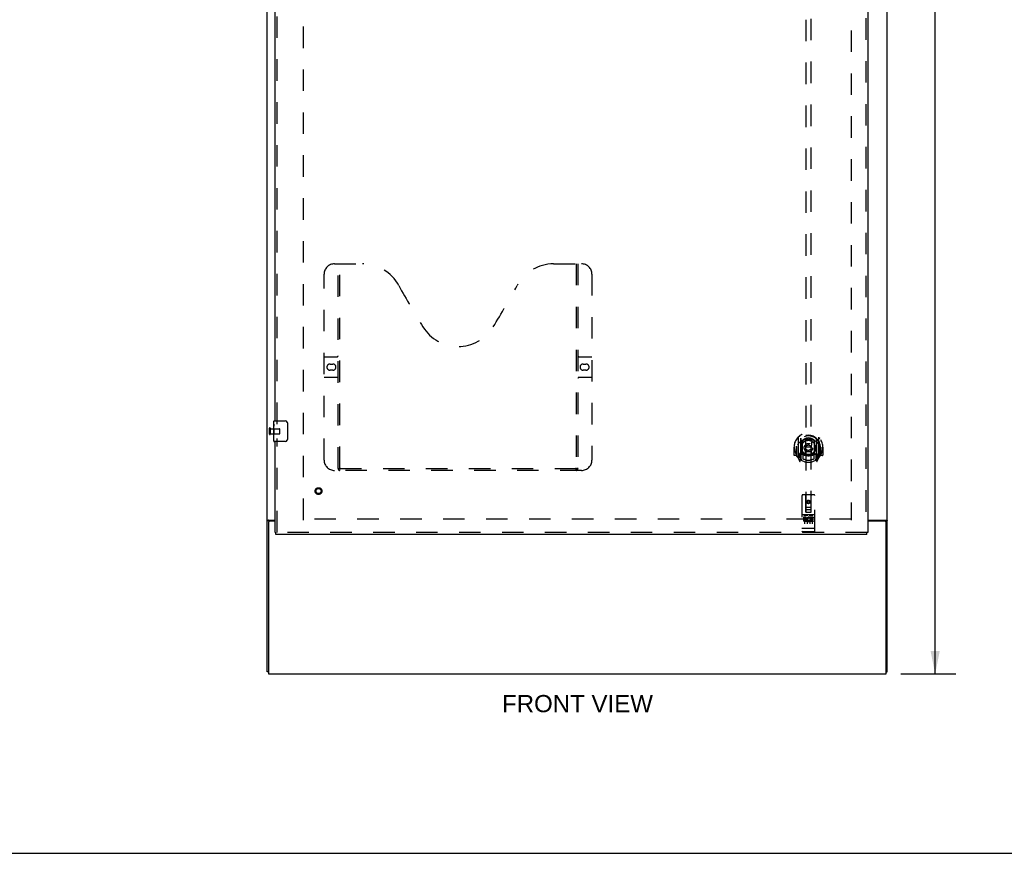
# Model space of a CAD drawing. Header units: inches. Extents: x 0 to 189, y 0 to 122.
# Tile 3 of 21: x 49 to 96, y 0 to 40. Entities that reach past the tile are written whole.
import ezdxf

# ---------------------------------------------------------------- set-up
doc = ezdxf.new("R2010")
doc.units = ezdxf.units.IN
doc.header["$LTSCALE"] = 10.388889
doc.header["$MEASUREMENT"] = 0
doc.linetypes.add('HIDDEN', pattern=[0.2, 0.1, -0.1])
doc.layers.get('0').update_dxf_attribs({"linetype": 'CONTINUOUS'})
for name, color, linetype in [('DEFAULT_2', 8, 'HIDDEN'), ('DIMENSIONS', 7, 'CONTINUOUS'), ('DOOR_ASSEMBLY', 7, 'CONTINUOUS')]:
    doc.layers.add(name, color=color, linetype=linetype)
doc.styles.get("Standard").update_dxf_attribs({"font": 'arial.ttf'})
doc.dimstyles.new('DIMSTYLE_1', dxfattribs={"dimtxt": 0.833333, "dimasz": 1.111111, "dimexe": 0.09, "dimexo": 0.07, "dimgap": 0.0375, "dimtad": 0, "dimtih": 1, "dimtoh": 1, "dimzin": 4, "dimdsep": 46, "dimtxsty": 'Standard', "dimblk": '_FILLED', "dimblk1": '_FILLED', "dimblk2": '_FILLED', "dimcen": 0.09, "dimadec": 3, "dimazin": 1, "dimtfac": 1, "dimtdec": 3, "dimtofl": 0, "dimtmove": 0, "dimatfit": 3, "dimldrblk": '_FILLED', "dimfxl": 0, "dimtolj": 1, "dimtzin": 4, "dimarcsym": 0})

# ---------------------------------------------------------------- blocks, each defined once
blk = doc.blocks.new('_FILLED')
at = {"color": 0, "linetype": 'ByBlock'}
blk.add_solid([(0, 0), (-1, 0.2), (-1, -0.2)], dxfattribs=at)
blk = doc.blocks.new('*D9')
at = {"layer": 'DIMENSIONS', "color": 2, "linetype": 'Continuous'}
for p, q in [((91.316, 80.684), (93.971, 80.684)), ((92.971, 80.684), (92.971, 45.517)), ((92.971, 8.684), (92.971, 43.85)), ((91.316, 8.684), (93.971, 8.684))]:
    blk.add_line(p, q, dxfattribs=at)
at = {"layer": 'DIMENSIONS', "color": 2, "linetype": 'Continuous', "xscale": 1.1111111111, "yscale": 1.1111111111, "zscale": 1.1111111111}
for p, rotation in [((92.971, 80.684), 90), ((92.971, 8.684), 270)]:
    blk.add_blockref('_FILLED', p, dxfattribs=dict(at, rotation=rotation))
at = {"layer": 'DIMENSIONS', "color": 2, "linetype": 'Continuous', "insert": (92.971, 45.1), "char_height": 0.8333, "width": 2.91202, "attachment_point": 2, "line_spacing_factor": 0.9}
blk.add_mtext('72.00', dxfattribs=at)

msp = doc.modelspace()

# ---------------------------------------------------------------- linework, layer by layer
at = {"color": 3, "linetype": 'Continuous'}
for p, q in [((60.65, 8.788), (60.65, 80.58)), ((90.65, 8.788), (90.65, 80.58)), ((60.702, 16.02), (60.702, 8.684)), ((60.709, 16.132), (61.025, 16.132)), ((61.025, 16.08), (60.762, 16.08)), ((89.712, 16.132), (90.59, 16.132)), ((90.538, 16.08), (89.712, 16.08)), ((90.598, 8.684), (90.598, 16.02)), ((60.702, 8.684), (90.598, 8.684))]:
    msp.add_line(p, q, dxfattribs=at)
at = {"color": 7, "linetype": 'Continuous'}
for p, q in [((60.754, 16.094), (60.65, 16.094)), ((60.754, 16.079), (60.754, 16.094)), ((90.546, 16.094), (90.65, 16.094)), ((90.546, 16.094), (90.546, 16.079)), ((60.702, 8.788), (60.65, 8.788)), ((90.598, 8.788), (90.65, 8.788)), ((0, 0), (188.889, 0))]:
    msp.add_line(p, q, dxfattribs=at)
at = {"color": 3, "linetype": 'Continuous'}
for points in [[(60.688, 16.121), (60.681, 16.118), (60.677, 16.117), (60.674, 16.115), (60.67, 16.114), (60.667, 16.113), (60.664, 16.111), (60.661, 16.11), (60.659, 16.108), (60.657, 16.107), (60.655, 16.105), (60.653, 16.103), (60.652, 16.102), (60.651, 16.1), (60.65, 16.098), (60.65, 16.096), (60.65, 16.094)], [(60.709, 16.132), (60.707, 16.13), (60.705, 16.129), (60.702, 16.127), (60.699, 16.125), (60.696, 16.124), (60.692, 16.122), (60.688, 16.121)], [(90.59, 16.132), (90.592, 16.13), (90.594, 16.129), (90.597, 16.127), (90.6, 16.125), (90.604, 16.124), (90.607, 16.122), (90.611, 16.121), (90.619, 16.118)], [(90.619, 16.118), (90.622, 16.117), (90.626, 16.115), (90.629, 16.114), (90.632, 16.113), (90.635, 16.111), (90.638, 16.11), (90.641, 16.108), (90.643, 16.107), (90.645, 16.105), (90.646, 16.103), (90.648, 16.102), (90.649, 16.1), (90.649, 16.098), (90.65, 16.096), (90.65, 16.094)]]:
    msp.add_lwpolyline(points, dxfattribs=at)
at = {"color": 7, "linetype": 'Continuous'}
for points in [[(60.771, 16.111), (60.766, 16.108), (60.764, 16.107), (60.762, 16.106), (60.76, 16.104), (60.759, 16.103), (60.757, 16.102), (60.756, 16.1), (60.755, 16.099), (60.754, 16.097), (60.754, 16.096), (60.754, 16.094)], [(60.786, 16.132), (60.786, 16.13), (60.786, 16.128), (60.786, 16.126), (60.785, 16.125), (60.785, 16.123), (60.784, 16.121), (60.783, 16.12), (60.781, 16.118), (60.78, 16.117), (60.778, 16.116), (60.777, 16.114), (60.775, 16.113), (60.773, 16.112), (60.771, 16.111)], [(90.514, 16.132), (90.513, 16.13), (90.514, 16.128), (90.514, 16.126), (90.514, 16.125), (90.515, 16.123), (90.516, 16.121), (90.517, 16.12), (90.518, 16.118), (90.52, 16.117), (90.521, 16.116), (90.523, 16.114), (90.525, 16.113), (90.527, 16.112), (90.529, 16.111), (90.533, 16.108)], [(90.533, 16.108), (90.535, 16.107), (90.537, 16.106), (90.539, 16.104), (90.541, 16.103), (90.542, 16.102), (90.544, 16.1), (90.545, 16.099), (90.545, 16.097), (90.546, 16.096), (90.546, 16.094)]]:
    msp.add_lwpolyline(points, dxfattribs=at)
at = {"color": 3, "linetype": 'Continuous'}
for centre, start, end in [((60.762, 16.02), 90, 180), ((90.538, 16.02), 0, 90)]:
    msp.add_arc(centre, 0.06, start, end, dxfattribs=at)
at = {"layer": 'DEFAULT_2', "color": 8, "linetype": 'HIDDEN'}
for p, q in [((62.4, 16.132), (62.4, 77.236)), ((88.9, 77.236), (88.9, 16.132)), ((60.754, 20.292), (60.754, 20.576)), ((60.797, 20.292), (60.797, 20.576)), ((60.797, 20.558), (61.244, 20.558)), ((61.254, 20.32), (61.254, 20.548)), ((60.797, 20.31), (61.244, 20.31)), ((88.9, 16.184), (62.4, 16.184))]:
    msp.add_line(p, q, dxfattribs=at)
for centre, radius, start, end in [((60.775, 20.576), 0.0215, 360, 180), ((61.244, 20.548), 0.01, 360, 90), ((60.775, 20.292), 0.0215, 180, 0), ((61.244, 20.32), 0.01, 270, 0)]:
    msp.add_arc(centre, radius, start, end, dxfattribs=at)
at = {"layer": 'DOOR_ASSEMBLY', "color": 8, "linetype": 'HIDDEN'}
for p, q in [((89.608, 77.83), (89.608, 15.538)), ((61.129, 20.779), (61.129, 46.339)), ((86.712, 44.513), (86.712, 16.511)), ((86.962, 16.511), (86.962, 44.513)), ((63.899, 28.538), (65.254, 28.538)), ((64.074, 18.628), (64.074, 28.538)), ((64.154, 18.658), (64.154, 28.538)), ((74.504, 28.538), (75.859, 28.538)), ((75.604, 28.538), (75.604, 18.658)), ((75.684, 28.538), (75.684, 18.628)), ((63.399, 19.038), (63.399, 28.038)), ((76.359, 28.038), (76.359, 19.038)), ((63.399, 24.038), (64.034, 24.038)), ((75.724, 24.038), (76.359, 24.038)), ((63.685, 23.688), (63.822, 23.688)), ((63.822, 23.388), (63.685, 23.388)), ((75.935, 23.688), (76.072, 23.688)), ((76.072, 23.388), (75.935, 23.388)), ((64.034, 23.038), (63.399, 23.038)), ((76.359, 23.038), (75.724, 23.038)), ((61.129, 15.538), (61.129, 20.089)), ((86.337, 20.139), (86.337, 19.171)), ((86.455, 20.085), (86.455, 19.069)), ((86.462, 20.06), (86.462, 19.057)), ((86.562, 20.021), (86.562, 19.918)), ((87.112, 19.918), (87.112, 20.021)), ((87.212, 20.06), (87.212, 19.057)), ((87.22, 20.085), (87.22, 19.069)), ((87.337, 19.171), (87.337, 20.139)), ((86.152, 19.655), (86.137, 19.655)), ((86.137, 19.655), (86.137, 19.282)), ((86.255, 19.655), (86.27, 19.655)), ((86.255, 19.655), (86.255, 19.267)), ((86.262, 19.702), (86.262, 19.704)), ((86.262, 19.244), (86.262, 19.702)), ((86.555, 19.337), (86.555, 19.968)), ((86.674, 19.311), (86.705, 19.655)), ((86.675, 19.994), (86.705, 19.655)), ((86.97, 19.655), (86.705, 19.655)), ((87, 19.994), (86.97, 19.655)), ((87, 19.311), (86.97, 19.655)), ((87.12, 19.968), (87.12, 19.337)), ((87.42, 19.655), (87.405, 19.655)), ((87.412, 19.702), (87.412, 19.704)), ((87.412, 19.244), (87.412, 19.702)), ((87.42, 19.655), (87.42, 19.267)), ((87.537, 19.655), (87.522, 19.655)), ((87.537, 19.655), (87.537, 19.282)), ((86.255, 19.267), (86.152, 19.267)), ((86.255, 19.267), (86.263, 19.282)), ((86.342, 19.161), (86.412, 18.985)), ((86.455, 19.326), (86.395, 19.326)), ((86.395, 19.326), (86.395, 19.176)), ((86.395, 19.176), (86.462, 19.176)), ((86.433, 19.23), (86.403, 19.184)), ((86.433, 19.065), (86.438, 19.062)), ((86.441, 18.988), (86.455, 19.069)), ((86.532, 19.007), (86.462, 19.116)), ((86.465, 19.289), (86.465, 19.082)), ((86.555, 19.327), (86.482, 19.327)), ((86.551, 19.309), (86.485, 19.309)), ((86.562, 19.356), (86.562, 19.104)), ((87.112, 19.104), (87.112, 19.356)), ((87.192, 19.327), (87.12, 19.327)), ((87.19, 19.309), (87.124, 19.309)), ((87.212, 19.116), (87.142, 19.007)), ((87.21, 19.082), (87.21, 19.289)), ((87.212, 19.176), (87.28, 19.176)), ((87.28, 19.326), (87.22, 19.326)), ((87.22, 19.069), (87.234, 18.988)), ((87.241, 19.065), (87.241, 19.065)), ((87.241, 19.065), (87.241, 19.065)), ((87.241, 19.065), (87.241, 19.065)), ((87.271, 19.184), (87.242, 19.23)), ((87.263, 18.985), (87.333, 19.161)), ((87.28, 19.176), (87.28, 19.326)), ((87.412, 19.282), (87.42, 19.267)), ((87.522, 19.267), (87.42, 19.267)), ((75.6, 18.618), (64.158, 18.618)), ((75.859, 18.538), (63.899, 18.538)), ((86.525, 17.321), (86.525, 15.596)), ((87.12, 17.351), (86.555, 17.351)), ((86.711, 16.511), (86.707, 17.321)), ((86.964, 16.511), (86.967, 17.321)), ((87.15, 15.596), (87.15, 17.321)), ((86.71, 16.761), (86.965, 16.761)), ((86.837, 17.084), (86.775, 17.047)), ((86.775, 17.047), (86.785, 17.042)), ((86.775, 17.047), (86.775, 16.975)), ((86.775, 16.975), (86.785, 16.981)), ((86.775, 16.975), (86.837, 16.939)), ((86.837, 17.072), (86.785, 17.042)), ((86.785, 17.042), (86.785, 16.981)), ((86.785, 16.981), (86.837, 16.951)), ((86.9, 17.047), (86.837, 17.084)), ((86.837, 17.084), (86.837, 17.072)), ((86.89, 17.042), (86.837, 17.072)), ((86.837, 16.951), (86.89, 16.981)), ((86.837, 16.939), (86.9, 16.975)), ((86.837, 16.939), (86.837, 16.951)), ((86.9, 17.047), (86.89, 17.042)), ((86.89, 16.981), (86.89, 17.042)), ((86.9, 16.975), (86.89, 16.981)), ((86.9, 16.975), (86.9, 17.047)), ((87.12, 16.394), (86.555, 16.394)), ((86.693, 16.272), (86.6, 16.272)), ((86.6, 16.272), (86.6, 16.23)), ((86.693, 16.23), (86.6, 16.23)), ((86.626, 16.378), (86.798, 16.378)), ((86.65, 16.263), (86.65, 15.957)), ((86.711, 16.511), (86.732, 16.511)), ((86.732, 16.511), (86.942, 16.511)), ((86.922, 16.636), (86.752, 16.636)), ((86.775, 16.263), (86.775, 15.957)), ((86.876, 16.378), (87.048, 16.378)), ((86.9, 16.263), (86.9, 15.957)), ((86.913, 16.236), (86.9, 16.218)), ((86.909, 16.262), (86.913, 16.26)), ((87.069, 16.272), (86.913, 16.272)), ((86.913, 16.272), (86.913, 16.26)), ((86.913, 16.236), (86.913, 16.059)), ((86.942, 16.511), (86.964, 16.511)), ((87.069, 16.23), (86.956, 16.23)), ((86.956, 16.23), (86.956, 16.186)), ((87.025, 16.263), (87.025, 15.957)), ((87.069, 16.272), (87.069, 16.23)), ((86.542, 15.725), (86.541, 15.725)), ((86.543, 15.725), (86.542, 15.725)), ((86.544, 15.725), (86.543, 15.725)), ((86.546, 15.724), (86.545, 15.725)), ((86.547, 15.724), (86.546, 15.724)), ((86.546, 15.724), (86.546, 15.724)), ((86.548, 15.724), (86.547, 15.724)), ((86.549, 15.724), (86.548, 15.724)), ((86.55, 15.724), (86.549, 15.724)), ((86.551, 15.724), (86.55, 15.724)), ((86.552, 15.724), (86.551, 15.724)), ((86.551, 15.724), (86.551, 15.724)), ((86.553, 15.724), (86.552, 15.724)), ((86.554, 15.724), (86.553, 15.724)), ((86.555, 15.724), (86.554, 15.724)), ((87.12, 15.724), (86.555, 15.724)), ((86.697, 16.186), (86.65, 16.186)), ((86.693, 16.145), (86.664, 16.145)), ((86.757, 16.101), (86.664, 16.101)), ((86.757, 16.059), (86.664, 16.059)), ((86.757, 16.101), (86.757, 16.059)), ((86.889, 16.107), (86.906, 16.068)), ((87.069, 16.059), (86.913, 16.059)), ((87.048, 16.186), (86.956, 16.186)), ((87.048, 16.144), (86.956, 16.144)), ((86.956, 16.144), (86.956, 16.101)), ((87.069, 16.101), (86.956, 16.101)), ((87.048, 16.186), (87.048, 16.144)), ((87.069, 16.101), (87.069, 16.059)), ((87.12, 15.724), (87.121, 15.724)), ((87.121, 15.724), (87.122, 15.724)), ((87.122, 15.724), (87.123, 15.724)), ((87.123, 15.724), (87.124, 15.724)), ((87.124, 15.724), (87.125, 15.724)), ((87.124, 15.724), (87.124, 15.724)), ((87.125, 15.724), (87.126, 15.724)), ((87.126, 15.724), (87.127, 15.724)), ((87.127, 15.724), (87.128, 15.724)), ((87.128, 15.724), (87.129, 15.724)), ((87.128, 15.724), (87.128, 15.724)), ((87.129, 15.724), (87.13, 15.725)), ((87.13, 15.725), (87.131, 15.725)), ((87.131, 15.725), (87.132, 15.725)), ((87.132, 15.725), (87.133, 15.725)), ((87.132, 15.725), (87.132, 15.725)), ((87.133, 15.725), (87.134, 15.725)), ((89.67, 15.538), (61.067, 15.538)), ((87.12, 15.566), (86.555, 15.566))]:
    msp.add_line(p, q, dxfattribs=at)
at = {"layer": 'DOOR_ASSEMBLY', "color": 3, "linetype": 'Continuous'}
for p, q in [((89.712, 77.83), (89.712, 15.538)), ((61.025, 20.934), (61.025, 46.184)), ((61.025, 15.538), (61.025, 19.934)), ((89.67, 15.434), (61.067, 15.434))]:
    msp.add_line(p, q, dxfattribs=at)
at = {"layer": 'DOOR_ASSEMBLY', "color": 7, "linetype": 'Continuous'}
for p, q in [((60.965, 20.773), (60.965, 20.919)), ((60.965, 20.515), (60.965, 20.772)), ((60.97, 20.717), (60.965, 20.717)), ((60.965, 20.549), (60.972, 20.549)), ((60.965, 19.949), (60.965, 20.512)), ((60.972, 20.549), (60.972, 20.685)), ((60.98, 20.934), (61.52, 20.934)), ((61.62, 20.834), (61.62, 20.034)), ((60.966, 20.486), (60.965, 20.486)), ((60.965, 20.354), (60.971, 20.354)), ((60.965, 20.318), (60.972, 20.318)), ((60.965, 20.255), (60.972, 20.255)), ((60.965, 20.088), (60.972, 20.088)), ((60.966, 20.488), (60.968, 20.466)), ((60.972, 20.088), (60.972, 20.318)), ((61.52, 19.934), (60.98, 19.934)), ((61.025, 15.538), (61.067, 15.538)), ((61.067, 15.434), (61.067, 15.538)), ((89.712, 15.538), (89.67, 15.538)), ((89.67, 15.434), (89.67, 15.538))]:
    msp.add_line(p, q, dxfattribs=at)
for points in [[(60.965, 20.773), (60.965, 20.769), (60.965, 20.765), (60.966, 20.759), (60.967, 20.753), (60.967, 20.746), (60.968, 20.738), (60.969, 20.73), (60.97, 20.722)], [(60.965, 20.515), (60.965, 20.507), (60.965, 20.498), (60.966, 20.488)], [(60.97, 20.722), (60.971, 20.713), (60.971, 20.704), (60.972, 20.694), (60.972, 20.685)], [(61.613, 20.87), (61.615, 20.864), (61.617, 20.858), (61.618, 20.852), (61.619, 20.846), (61.619, 20.84), (61.62, 20.834)], [(60.968, 20.466), (60.969, 20.454), (60.97, 20.442), (60.971, 20.43), (60.971, 20.417), (60.972, 20.404), (60.972, 20.392), (60.972, 20.379), (60.971, 20.366), (60.971, 20.353), (60.97, 20.341), (60.969, 20.329)], [(61.62, 20.034), (61.619, 20.027), (61.619, 20.021), (61.618, 20.015), (61.617, 20.009), (61.615, 20.003), (61.613, 19.997)]]:
    msp.add_lwpolyline(points, dxfattribs=at)
at = {"layer": 'DOOR_ASSEMBLY', "color": 8, "linetype": 'HIDDEN'}
for points in [[(86.292, 20.094), (86.293, 20.095), (86.293, 20.096), (86.294, 20.096), (86.295, 20.097), (86.295, 20.098), (86.296, 20.099), (86.297, 20.1), (86.298, 20.1), (86.298, 20.101), (86.299, 20.102), (86.3, 20.103), (86.301, 20.103), (86.301, 20.104), (86.302, 20.105), (86.303, 20.105), (86.304, 20.106), (86.305, 20.107), (86.306, 20.107), (86.306, 20.108), (86.307, 20.109), (86.308, 20.109), (86.309, 20.11), (86.31, 20.11), (86.311, 20.111), (86.311, 20.111), (86.312, 20.112), (86.313, 20.113), (86.314, 20.113), (86.315, 20.114), (86.316, 20.114), (86.317, 20.114), (86.318, 20.115), (86.319, 20.115), (86.32, 20.116)], [(86.649, 20.012), (86.655, 20.013), (86.66, 20.015), (86.666, 20.016), (86.671, 20.018), (86.676, 20.019), (86.682, 20.02), (86.687, 20.021), (86.693, 20.023), (86.698, 20.024), (86.704, 20.025), (86.709, 20.026), (86.715, 20.027), (86.72, 20.028), (86.726, 20.029), (86.731, 20.03), (86.737, 20.03), (86.742, 20.031), (86.748, 20.032), (86.754, 20.033), (86.759, 20.033), (86.765, 20.034), (86.77, 20.034), (86.776, 20.035), (86.781, 20.035), (86.787, 20.036), (86.793, 20.036), (86.798, 20.036), (86.804, 20.037), (86.809, 20.037), (86.815, 20.037), (86.82, 20.037), (86.826, 20.038), (86.832, 20.038), (86.837, 20.038), (86.843, 20.038), (86.848, 20.038), (86.854, 20.037), (86.86, 20.037), (86.865, 20.037), (86.871, 20.037), (86.876, 20.036), (86.882, 20.036), (86.888, 20.036), (86.893, 20.035), (86.899, 20.035), (86.904, 20.034), (86.91, 20.034), (86.915, 20.033), (86.921, 20.033), (86.927, 20.032), (86.932, 20.031), (86.938, 20.03), (86.943, 20.03), (86.949, 20.029), (86.954, 20.028), (86.96, 20.027), (86.965, 20.026), (86.971, 20.025), (86.976, 20.024), (86.982, 20.023), (86.987, 20.021), (86.993, 20.02), (86.998, 20.019), (87.004, 20.018), (87.009, 20.016), (87.014, 20.015), (87.02, 20.013), (87.025, 20.012)], [(87.355, 20.116), (87.356, 20.115), (87.357, 20.115), (87.358, 20.114), (87.359, 20.114), (87.359, 20.114), (87.36, 20.113), (87.361, 20.113), (87.362, 20.112), (87.363, 20.111), (87.364, 20.111), (87.365, 20.11), (87.366, 20.11), (87.366, 20.109), (87.367, 20.109), (87.368, 20.108), (87.369, 20.107), (87.37, 20.107), (87.371, 20.106), (87.371, 20.105), (87.372, 20.105), (87.373, 20.104), (87.374, 20.103), (87.375, 20.103), (87.375, 20.102), (87.376, 20.101), (87.377, 20.1), (87.378, 20.1), (87.378, 20.099), (87.379, 20.098), (87.38, 20.097), (87.381, 20.096), (87.381, 20.096), (87.382, 20.095), (87.383, 20.094)], [(86.383, 19.87), (86.381, 19.869), (86.38, 19.867), (86.378, 19.866), (86.377, 19.865), (86.375, 19.863), (86.373, 19.861), (86.372, 19.86), (86.37, 19.858), (86.368, 19.856), (86.366, 19.854), (86.365, 19.852), (86.363, 19.85), (86.361, 19.848), (86.359, 19.846), (86.357, 19.844), (86.355, 19.842), (86.353, 19.839), (86.351, 19.837), (86.349, 19.834), (86.347, 19.831), (86.344, 19.828), (86.342, 19.825), (86.34, 19.822), (86.337, 19.819), (86.335, 19.816), (86.333, 19.812), (86.33, 19.809), (86.328, 19.805), (86.325, 19.801), (86.322, 19.797), (86.32, 19.793), (86.317, 19.788), (86.314, 19.784), (86.311, 19.779), (86.308, 19.774), (86.305, 19.768)], [(87.37, 19.768), (87.367, 19.774), (87.364, 19.779), (87.361, 19.784), (87.358, 19.788), (87.355, 19.793), (87.352, 19.797), (87.35, 19.801), (87.347, 19.805), (87.344, 19.809), (87.342, 19.812), (87.339, 19.816), (87.337, 19.819), (87.335, 19.822), (87.332, 19.825), (87.33, 19.828), (87.328, 19.831), (87.326, 19.834), (87.324, 19.837), (87.322, 19.839), (87.32, 19.842), (87.318, 19.844), (87.316, 19.846), (87.314, 19.848), (87.312, 19.85), (87.31, 19.852), (87.308, 19.854), (87.306, 19.856), (87.304, 19.858), (87.303, 19.86), (87.301, 19.861), (87.299, 19.863), (87.298, 19.865), (87.296, 19.866), (87.295, 19.867), (87.293, 19.869), (87.292, 19.87)], [(86.32, 19.194), (86.319, 19.195), (86.318, 19.195), (86.317, 19.196), (86.316, 19.196), (86.315, 19.197), (86.314, 19.197), (86.313, 19.198), (86.312, 19.198), (86.311, 19.199), (86.311, 19.199), (86.31, 19.2), (86.309, 19.2), (86.308, 19.201), (86.307, 19.202), (86.306, 19.202), (86.306, 19.203), (86.305, 19.203), (86.304, 19.204), (86.303, 19.205), (86.302, 19.205), (86.301, 19.206), (86.301, 19.207), (86.3, 19.208), (86.299, 19.208), (86.298, 19.209), (86.298, 19.21), (86.297, 19.211), (86.296, 19.211), (86.295, 19.212), (86.295, 19.213), (86.294, 19.214), (86.293, 19.215), (86.293, 19.215), (86.292, 19.216)], [(87.383, 19.216), (87.382, 19.215), (87.381, 19.215), (87.381, 19.214), (87.38, 19.213), (87.379, 19.212), (87.378, 19.211), (87.378, 19.211), (87.377, 19.21), (87.376, 19.209), (87.375, 19.208), (87.375, 19.208), (87.374, 19.207), (87.373, 19.206), (87.372, 19.205), (87.371, 19.205), (87.371, 19.204), (87.37, 19.203), (87.369, 19.203), (87.368, 19.202), (87.367, 19.202), (87.366, 19.201), (87.366, 19.2), (87.365, 19.2), (87.364, 19.199), (87.363, 19.199), (87.362, 19.198), (87.361, 19.198), (87.36, 19.197), (87.359, 19.197), (87.359, 19.196), (87.358, 19.196), (87.357, 19.195), (87.356, 19.195), (87.355, 19.194)], [(64.064, 18.658), (64.08, 18.647), (64.096, 18.637), (64.112, 18.629), (64.127, 18.623), (64.143, 18.619), (64.158, 18.618)], [(75.6, 18.618), (75.615, 18.619), (75.63, 18.623), (75.646, 18.629), (75.662, 18.637), (75.678, 18.647), (75.694, 18.658)], [(86.62, 16.377), (86.62, 16.377), (86.62, 16.377), (86.62, 16.377), (86.62, 16.377), (86.62, 16.377), (86.62, 16.377), (86.62, 16.377), (86.621, 16.377), (86.621, 16.377), (86.621, 16.377), (86.621, 16.377), (86.621, 16.377), (86.621, 16.377), (86.621, 16.377), (86.621, 16.377), (86.621, 16.378), (86.622, 16.378), (86.622, 16.378), (86.622, 16.378), (86.622, 16.378), (86.622, 16.378), (86.622, 16.378), (86.622, 16.378), (86.622, 16.378), (86.623, 16.378), (86.623, 16.378), (86.623, 16.378), (86.623, 16.378), (86.623, 16.378), (86.623, 16.378), (86.624, 16.378), (86.624, 16.378), (86.624, 16.378), (86.624, 16.378), (86.624, 16.378), (86.624, 16.378), (86.625, 16.378), (86.625, 16.378), (86.625, 16.378), (86.625, 16.378), (86.625, 16.378), (86.626, 16.378), (86.626, 16.378), (86.626, 16.378), (86.626, 16.378)], [(86.798, 16.378), (86.798, 16.378), (86.799, 16.378), (86.799, 16.378), (86.799, 16.378), (86.799, 16.378), (86.799, 16.378), (86.8, 16.378), (86.8, 16.378), (86.8, 16.378), (86.8, 16.378), (86.8, 16.378), (86.801, 16.378), (86.801, 16.378), (86.801, 16.378), (86.801, 16.378), (86.801, 16.378), (86.801, 16.378), (86.801, 16.378), (86.802, 16.378), (86.802, 16.378), (86.802, 16.378), (86.802, 16.378), (86.802, 16.378), (86.802, 16.378), (86.802, 16.378), (86.803, 16.378), (86.803, 16.378), (86.803, 16.378), (86.803, 16.378), (86.803, 16.378), (86.803, 16.377), (86.803, 16.377), (86.803, 16.377), (86.804, 16.377), (86.804, 16.377), (86.804, 16.377), (86.804, 16.377), (86.804, 16.377), (86.804, 16.377), (86.804, 16.377), (86.804, 16.377), (86.804, 16.377), (86.804, 16.377), (86.805, 16.377), (86.805, 16.377), (86.805, 16.377)], [(86.87, 16.377), (86.87, 16.377), (86.87, 16.377), (86.87, 16.377), (86.87, 16.377), (86.87, 16.377), (86.87, 16.377), (86.87, 16.377), (86.871, 16.377), (86.871, 16.377), (86.871, 16.377), (86.871, 16.377), (86.871, 16.377), (86.871, 16.377), (86.871, 16.377), (86.871, 16.377), (86.871, 16.378), (86.872, 16.378), (86.872, 16.378), (86.872, 16.378), (86.872, 16.378), (86.872, 16.378), (86.872, 16.378), (86.872, 16.378), (86.872, 16.378), (86.873, 16.378), (86.873, 16.378), (86.873, 16.378), (86.873, 16.378), (86.873, 16.378), (86.873, 16.378), (86.874, 16.378), (86.874, 16.378), (86.874, 16.378), (86.874, 16.378), (86.874, 16.378), (86.874, 16.378), (86.875, 16.378), (86.875, 16.378), (86.875, 16.378), (86.875, 16.378), (86.875, 16.378), (86.876, 16.378), (86.876, 16.378), (86.876, 16.378), (86.876, 16.378)], [(87.048, 16.378), (87.048, 16.378), (87.049, 16.378), (87.049, 16.378), (87.049, 16.378), (87.049, 16.378), (87.049, 16.378), (87.05, 16.378), (87.05, 16.378), (87.05, 16.378), (87.05, 16.378), (87.05, 16.378), (87.051, 16.378), (87.051, 16.378), (87.051, 16.378), (87.051, 16.378), (87.051, 16.378), (87.051, 16.378), (87.051, 16.378), (87.052, 16.378), (87.052, 16.378), (87.052, 16.378), (87.052, 16.378), (87.052, 16.378), (87.052, 16.378), (87.052, 16.378), (87.053, 16.378), (87.053, 16.378), (87.053, 16.378), (87.053, 16.378), (87.053, 16.378), (87.053, 16.377), (87.053, 16.377), (87.053, 16.377), (87.054, 16.377), (87.054, 16.377), (87.054, 16.377), (87.054, 16.377), (87.054, 16.377), (87.054, 16.377), (87.054, 16.377), (87.054, 16.377), (87.054, 16.377), (87.055, 16.377), (87.055, 16.377), (87.055, 16.377), (87.055, 16.377)], [(86.541, 15.725), (86.541, 15.725), (86.54, 15.725), (86.54, 15.725), (86.54, 15.725), (86.539, 15.725), (86.539, 15.725), (86.538, 15.725), (86.538, 15.725), (86.538, 15.725), (86.537, 15.725), (86.537, 15.726), (86.537, 15.726), (86.536, 15.726), (86.536, 15.726), (86.536, 15.726), (86.535, 15.726), (86.535, 15.726), (86.535, 15.726), (86.534, 15.726), (86.534, 15.726), (86.534, 15.726), (86.534, 15.726), (86.533, 15.726), (86.533, 15.726), (86.533, 15.726), (86.532, 15.727), (86.532, 15.727), (86.532, 15.727), (86.532, 15.727), (86.531, 15.727), (86.531, 15.727), (86.531, 15.727), (86.531, 15.727), (86.53, 15.727), (86.53, 15.727), (86.53, 15.727), (86.53, 15.727), (86.529, 15.728), (86.529, 15.728), (86.529, 15.728), (86.529, 15.728), (86.529, 15.728), (86.528, 15.728), (86.528, 15.728), (86.528, 15.728), (86.528, 15.728), (86.528, 15.728), (86.527, 15.728), (86.527, 15.729), (86.527, 15.729), (86.527, 15.729), (86.527, 15.729), (86.527, 15.729), (86.526, 15.729), (86.526, 15.729), (86.526, 15.729), (86.526, 15.729), (86.526, 15.729), (86.526, 15.73), (86.526, 15.73), (86.526, 15.73), (86.526, 15.73), (86.525, 15.73), (86.525, 15.73), (86.525, 15.73), (86.525, 15.73), (86.525, 15.73), (86.525, 15.73), (86.525, 15.731), (86.525, 15.731), (86.525, 15.731), (86.525, 15.731), (86.525, 15.731), (86.525, 15.731), (86.525, 15.731), (86.525, 15.731), (86.525, 15.731), (86.525, 15.732)], [(86.545, 15.725), (86.544, 15.725), (86.544, 15.725)], [(87.134, 15.725), (87.134, 15.725), (87.135, 15.725), (87.135, 15.725), (87.135, 15.725), (87.136, 15.725), (87.136, 15.725), (87.136, 15.725), (87.137, 15.725), (87.137, 15.725), (87.137, 15.726), (87.138, 15.726), (87.138, 15.726), (87.138, 15.726), (87.139, 15.726), (87.139, 15.726), (87.139, 15.726), (87.14, 15.726), (87.14, 15.726), (87.14, 15.726), (87.141, 15.726), (87.141, 15.726), (87.141, 15.726), (87.142, 15.726), (87.142, 15.726), (87.142, 15.727), (87.142, 15.727), (87.143, 15.727), (87.143, 15.727), (87.143, 15.727), (87.143, 15.727), (87.144, 15.727), (87.144, 15.727), (87.144, 15.727), (87.144, 15.727), (87.145, 15.727), (87.145, 15.727), (87.145, 15.728), (87.145, 15.728), (87.146, 15.728), (87.146, 15.728), (87.146, 15.728), (87.146, 15.728), (87.146, 15.728), (87.147, 15.728), (87.147, 15.728), (87.147, 15.728), (87.147, 15.728), (87.147, 15.729), (87.147, 15.729), (87.148, 15.729), (87.148, 15.729), (87.148, 15.729), (87.148, 15.729), (87.148, 15.729), (87.148, 15.729), (87.148, 15.729), (87.149, 15.729), (87.149, 15.73), (87.149, 15.73), (87.149, 15.73), (87.149, 15.73), (87.149, 15.73), (87.149, 15.73), (87.149, 15.73), (87.149, 15.73), (87.149, 15.73), (87.149, 15.73), (87.15, 15.731), (87.15, 15.731), (87.15, 15.731), (87.15, 15.731), (87.15, 15.731), (87.15, 15.731), (87.15, 15.731), (87.15, 15.731), (87.15, 15.731), (87.15, 15.732)]]:
    msp.add_lwpolyline(points, dxfattribs=at)
for centre, radius in [((86.837, 19.637), 0.35), ((86.837, 19.637), 0.335), ((86.837, 19.637), 0.205), ((86.837, 19.637), 0.133), ((63.129, 17.538), 0.164), ((63.129, 17.538), 0.124), ((86.837, 17.011), 0.085), ((86.837, 17.011), 0.0845)]:
    msp.add_circle(centre, radius, dxfattribs=at)
for centre, radius, start, end in [((63.899, 28.038), 0.5, 90, 180), ((65.254, 26.538), 2, 28.4813, 90), ((74.504, 26.538), 2, 90, 151.5187), ((75.859, 28.038), 0.5, 0, 90), ((101.562, 46.236), 39.307, 208.4813, 211.8705), ((38.196, 46.236), 39.307, 328.1295, 331.5187), ((69.879, 26.538), 2, 211.8705, 328.1295), ((64.034, 24.078), 0.04, 270, 360), ((75.724, 24.078), 0.04, 180, 270), ((63.685, 23.538), 0.15, 90, 270), ((63.822, 23.538), 0.15, 270, 90), ((75.935, 23.538), 0.15, 90, 270), ((76.072, 23.538), 0.15, 270, 90), ((64.034, 22.998), 0.04, 0, 90), ((75.724, 22.998), 0.04, 90, 180), ((86.837, 19.655), 0.7, 305.5126, 234.4874), ((86.837, 19.653), 0.583, 0.2464, 179.7536), ((86.837, 19.627), 0.58, 7.6622, 172.3378), ((86.352, 20.139), 0.015, 135.0748, 180), ((86.837, 19.338), 0.7, 49.529, 130.471), ((86.47, 20.085), 0.015, 130.3587, 180), ((86.482, 20.06), 0.02, 129.3378, 179.9984), ((86.837, 19.627), 0.48, 55.0461, 124.9539), ((86.655, 19.993), 0.02, 5.0796, 105.5752), ((87.02, 19.993), 0.02, 74.4248, 174.9204), ((87.192, 20.06), 0.02, 0, 50.6594), ((87.205, 20.085), 0.015, 0, 49.6413), ((87.322, 20.139), 0.015, 0, 44.9252), ((86.837, 19.655), 0.685, 180, 213.0115), ((86.282, 19.702), 0.02, 172.3378, 180), ((86.57, 19.968), 0.015, 112.9863, 180), ((86.592, 19.918), 0.03, 180, 311.1261), ((86.837, 19.637), 0.343, 48.8739, 131.1261), ((87.082, 19.918), 0.03, 228.8739, 360), ((87.105, 19.968), 0.015, 0, 67.0137), ((87.392, 19.702), 0.02, 0, 7.6622), ((86.837, 19.655), 0.685, 326.9885, 360), ((86.152, 19.282), 0.015, 180, 270), ((86.282, 19.244), 0.02, 180, 215.2961), ((86.837, 19.637), 0.7, 215.2961, 324.7039), ((86.352, 19.171), 0.015, 180, 224.9252), ((86.407, 19.181), 0.005, 147.3208, 270), ((86.837, 19.968), 0.7, 233.2319, 306.7681), ((86.442, 19.102), 0.02, 234.4874, 360), ((86.274, 19.331), 0.188, 327.3208, 360), ((86.445, 19.082), 0.02, 234.7457, 360), ((86.482, 19.307), 0.02, 90, 180), ((86.485, 19.289), 0.02, 90, 180), ((86.551, 19.289), 0.02, 66.536, 90), ((86.57, 19.337), 0.015, 180, 247.0137), ((86.837, 19.95), 0.7, 246.536, 293.464), ((86.592, 19.356), 0.03, 48.8739, 180), ((86.837, 19.637), 0.6, 242.7204, 297.2796), ((86.837, 19.637), 0.343, 228.8739, 311.1261), ((86.654, 19.313), 0.02, 254.3869, 354.9204), ((87.02, 19.313), 0.02, 185.0796, 285.6131), ((87.082, 19.356), 0.03, 0, 131.1261), ((87.105, 19.337), 0.015, 292.9863, 360), ((87.124, 19.289), 0.02, 90, 113.464), ((87.19, 19.289), 0.02, 0, 90), ((87.192, 19.307), 0.02, 0, 90), ((87.23, 19.082), 0.02, 180, 305.2543), ((87.4, 19.331), 0.188, 180, 212.6792), ((87.232, 19.102), 0.02, 180, 305.5126), ((87.267, 19.181), 0.005, 270, 32.6792), ((87.322, 19.171), 0.015, 315.0748, 360), ((87.392, 19.244), 0.02, 324.7039, 360), ((87.522, 19.282), 0.015, 270, 360), ((63.899, 19.038), 0.5, 180, 270), ((64.164, 18.628), 0.09, 180, 270), ((64.194, 18.658), 0.04, 180, 270), ((75.564, 18.658), 0.04, 270, 360), ((75.594, 18.628), 0.09, 270, 360), ((75.859, 19.038), 0.5, 270, 360), ((86.426, 18.991), 0.015, 201.8041, 350), ((86.482, 19.057), 0.02, 180, 238.5295), ((87.192, 19.057), 0.02, 301.4688, 359.9992), ((87.249, 18.991), 0.015, 190, 338.1959), ((86.555, 17.321), 0.03, 90, 180), ((86.677, 17.321), 0.03, 0, 90), ((86.997, 17.321), 0.03, 90, 180), ((87.12, 17.321), 0.03, 0, 90), ((86.555, 16.424), 0.03, 180, 270), ((86.693, 16.209), 0.0635, 270, 90), ((86.693, 16.208), 0.0219, 280.307, 90), ((86.752, 16.596), 0.04, 90, 180), ((86.752, 16.551), 0.04, 180, 270), ((86.863, 16.166), 0.107, 64.2636, 293.4027), ((86.863, 16.166), 0.0639, 54.8895, 293.4026), ((86.922, 16.596), 0.04, 0, 90), ((86.922, 16.551), 0.04, 270, 360), ((87.12, 16.424), 0.03, 270, 360), ((86.664, 16.123), 0.0644, 102.2995, 270.0775), ((86.664, 16.123), 0.0219, 89.9011, 270), ((86.555, 15.596), 0.03, 180, 270), ((87.12, 15.596), 0.03, 270, 360)]:
    msp.add_arc(centre, radius, start, end, dxfattribs=at)
at = {"layer": 'DOOR_ASSEMBLY', "color": 7, "linetype": 'Continuous'}
for centre, radius, start, end in [((60.98, 20.919), 0.015, 90, 180), ((61.52, 20.834), 0.1, 21.1999, 90), ((60.98, 19.949), 0.015, 180, 270), ((61.52, 20.034), 0.1, 270, 338.7946)]:
    msp.add_arc(centre, radius, start, end, dxfattribs=at)
msp.add_ellipse((61.228, 20.35), major_axis=(0.263, 0), ratio=0.432808, start_param=-3.141593, end_param=-2.961605, dxfattribs=at)

# ---------------------------------------------------------------- texts
at = {"layer": 'DIMENSIONS', "color": 2, "linetype": 'Continuous', "insert": (75.66, 7.665), "char_height": 0.8333, "width": 7.29244, "attachment_point": 2, "line_spacing_factor": 0.9}
msp.add_mtext('FRONT VIEW', dxfattribs=at)

# ---------------------------------------------------------------- dimensions: what is measured, and where the dimension line sits
at = {"layer": 'DIMENSIONS', "color": 2, "linetype": 'Continuous'}
dim = msp.add_linear_dim(base=(92.971, 8.684), p1=(91.246, 80.684), p2=(91.246, 8.684), angle=270, dimstyle='DIMSTYLE_1', dxfattribs=at)
dim.commit()
dim.dimension.update_dxf_attribs({"geometry": '*D9', "text_midpoint": (92.971, 44.679), "dimtype": 160})

doc.saveas('drawing.dxf')
